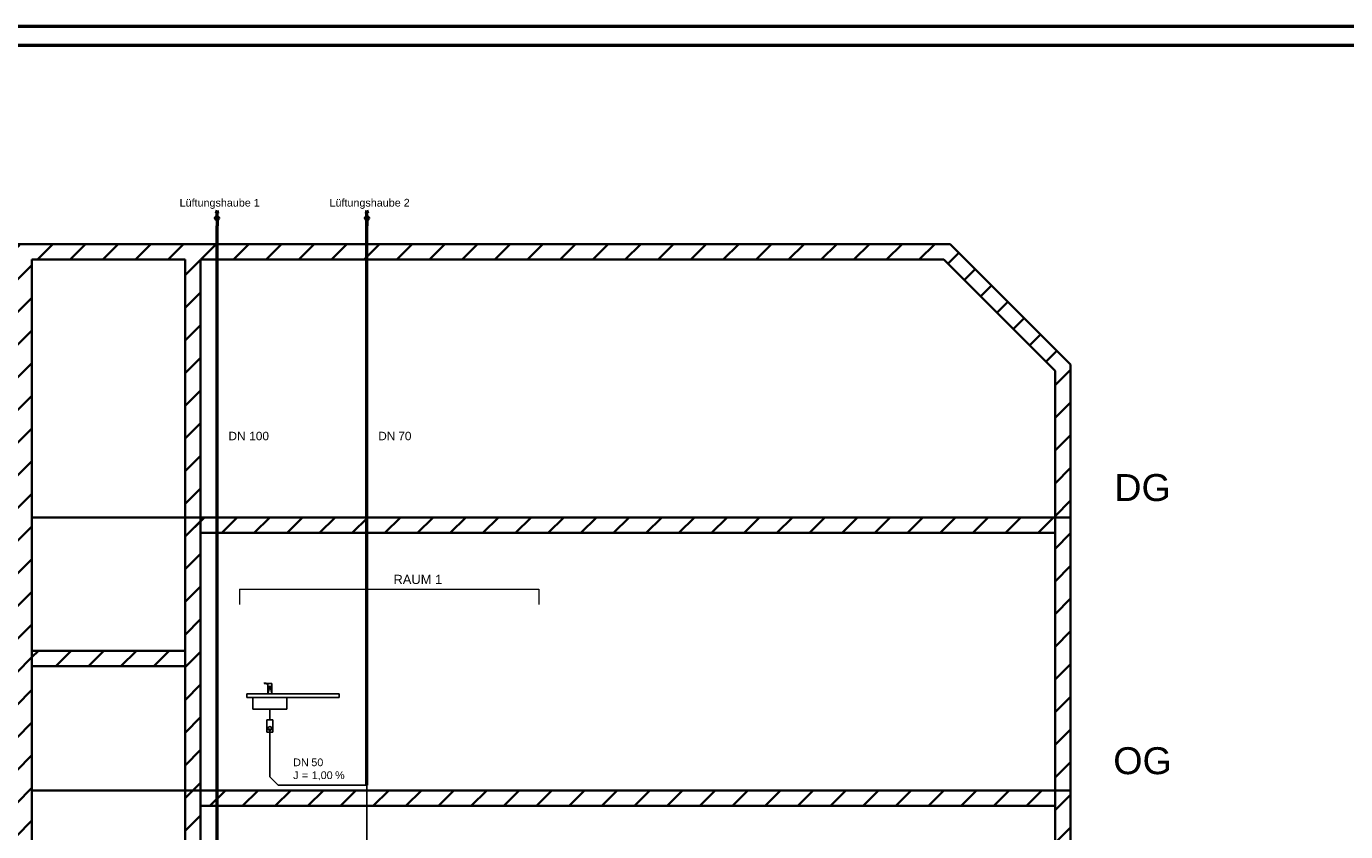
# Model space of a CAD drawing. Extents: x -353 to 768, y -72 to 348.
# Tile 6 of 7: x 240 to 583, y 139 to 348. Entities that reach past the tile are written whole.
import ezdxf
from ezdxf.lldxf.tags import DXFTag

# ---------------------------------------------------------------- set-up
doc = ezdxf.new("R2010")
doc.units = 0
doc.layers.get('0').update_dxf_attribs({"lineweight": 35})
for name, color, linetype, lineweight, true_color in [('A_Wand_allgemein', 7, 'Continuous', 35, 0x585858), ('L_Klimageraet', 7, 'Continuous', 35, 0xababab), ('LT_Beschriftung', 4, 'Continuous', 25, 0x00ffff), ('Rahmen', 7, 'Continuous', 35, 0x009900), ('S_AW_Beshriftung', 7, 'Continuous', 18, 0xcc3300), ('S_Entlüft', 4, 'Nova_70', 50, 0x00ffff), ('S_Entlüftung', 4, 'Continuous', 5, 0x00ffff), ('S_Schmutzwasserleitung', 7, 'Continuous', 25, 0xcc3300), ('SW Leitung', 7, 'Continuous', 25, 0xcc3300)]:
    doc.layers.add(name, color=color, linetype=linetype, lineweight=lineweight, true_color=true_color)
for name, color, linetype, lineweight in [('DEND_OBJ', 7, 'Continuous', 25), ('H_Text', 7, 'Continuous', 25), ('Raumnummerierung', 7, 'Continuous', 18)]:
    doc.layers.add(name, color=color, linetype=linetype, lineweight=lineweight)
doc.styles.get("Standard").update_dxf_attribs({"font": 'arial.ttf'})
tags = doc.linetypes.add('Nova_70', pattern='A,2,[130,ltypeshp.shx,S=1,R=-90,X=0,Y=1],2', length=4).pattern_tags.tags
tags[12:13] = [DXFTag(74, 4), DXFTag(75, 0), DXFTag(340, '0'), DXFTag(46, 0.0), DXFTag(50, 0.0), DXFTag(44, 0.0), DXFTag(45, 0.0)]

# ---------------------------------------------------------------- blocks, each defined once
blk = doc.blocks.new('Einzeiliger Text-A07AMJS51N', base_point=(522.56, 225.26))
at = {"color": 7, "lineweight": 35, "true_color": 0xffffff, "insert": (522.56, 232.26), "char_height": 7, "attachment_point": 1}
blk.add_mtext('{\\fArial;DG}', dxfattribs=at)
blk = doc.blocks.new('Wand-A07AMJSD1N', base_point=(507.15, 13.67))
at = {"color": 0, "linetype": 'ByBlock', "lineweight": -2, "ltscale": 0.35}
for p, q in [((511.15, 260.71), (511.15, 13.67)), ((507.15, 259.06), (507.15, 17.67))]:
    blk.add_line(p, q, dxfattribs=at)
at = {"color": 0, "lineweight": -2}
for p, q in [((507.15, 255.31), (511.15, 259.31)), ((507.15, 246.82), (511.15, 250.82)), ((507.15, 238.34), (511.15, 242.34)), ((507.15, 229.85), (511.15, 233.85)), ((507.15, 221.37), (511.15, 225.37)), ((507.15, 212.88), (511.15, 216.88)), ((507.15, 204.4), (511.15, 208.4)), ((507.15, 195.91), (511.15, 199.91)), ((507.15, 187.43), (511.15, 191.43)), ((507.15, 178.94), (511.15, 182.94)), ((507.15, 170.46), (511.15, 174.46)), ((507.15, 161.97), (511.15, 165.97)), ((507.15, 153.48), (511.15, 157.48)), ((507.15, 145), (511.15, 149)), ((507.15, 136.51), (511.15, 140.51)), ((507.15, 128.03), (511.15, 132.03)), ((507.15, 119.54), (511.15, 123.54)), ((507.15, 111.06), (511.15, 115.06)), ((507.15, 102.57), (511.15, 106.57)), ((507.15, 94.09), (511.15, 98.09)), ((507.15, 85.6), (511.15, 89.6)), ((507.15, 77.12), (511.15, 81.12)), ((507.15, 68.63), (511.15, 72.63)), ((507.15, 60.15), (511.15, 64.15)), ((507.15, 51.66), (511.15, 55.66)), ((507.15, 43.18), (511.15, 47.18)), ((507.15, 34.69), (511.15, 38.69)), ((507.15, 26.21), (511.15, 30.21)), ((507.15, 17.72), (511.15, 21.72))]:
    blk.add_line(p, q, dxfattribs=at)
blk = doc.blocks.new('Wand-A07AMJSJ1N', base_point=(281.19, 17.67))
at = {"color": 0, "linetype": 'ByBlock', "lineweight": -2, "ltscale": 0.35}
for p, q in [((281.19, 287.93), (281.19, 51.75)), ((285.19, 287.93), (285.19, 17.67)), ((281.19, 47.75), (281.19, 17.67))]:
    blk.add_line(p, q, dxfattribs=at)
at = {"color": 0, "lineweight": -2}
for p, q in [((281.19, 283.9), (285.19, 287.9)), ((281.19, 275.41), (285.19, 279.41)), ((281.19, 266.93), (285.19, 270.93)), ((281.19, 258.44), (285.19, 262.44)), ((281.19, 249.96), (285.19, 253.96)), ((281.19, 241.47), (285.19, 245.47)), ((281.19, 232.99), (285.19, 236.99)), ((281.19, 224.5), (285.19, 228.5)), ((281.19, 216.02), (285.19, 220.02)), ((281.19, 207.53), (285.19, 211.53)), ((281.19, 199.05), (285.19, 203.05)), ((281.19, 190.56), (285.19, 194.56)), ((281.19, 182.08), (285.19, 186.08)), ((281.19, 173.59), (285.19, 177.59)), ((281.19, 165.1), (285.19, 169.1)), ((281.19, 156.62), (285.19, 160.62)), ((281.19, 148.13), (285.19, 152.13)), ((281.19, 139.65), (285.19, 143.65)), ((281.19, 131.16), (285.19, 135.16)), ((281.19, 122.68), (285.19, 126.68)), ((281.19, 114.19), (285.19, 118.19)), ((281.19, 105.71), (285.19, 109.71)), ((281.19, 97.22), (285.19, 101.22)), ((281.19, 88.74), (285.19, 92.74)), ((281.19, 80.25), (285.19, 84.25)), ((281.19, 71.77), (285.19, 75.77)), ((281.19, 63.28), (285.19, 67.28)), ((281.19, 54.8), (285.19, 58.8)), ((281.19, 46.31), (285.19, 50.31)), ((281.19, 37.83), (285.19, 41.83)), ((281.19, 29.34), (285.19, 33.34)), ((281.19, 20.86), (285.19, 24.86))]:
    blk.add_line(p, q, dxfattribs=at)
blk = doc.blocks.new('Wand-A07AMJSL1N', base_point=(281.19, 146.08))
at = {"color": 0, "linetype": 'ByBlock', "lineweight": -2, "ltscale": 0.35}
for p, q in [((511.15, 150.08), (281.19, 150.08)), ((507.15, 146.08), (285.19, 146.08))]:
    blk.add_line(p, q, dxfattribs=at)
at = {"color": 0, "lineweight": -2}
for p, q in [((282.16, 149.1), (283.13, 150.08)), ((287.61, 146.08), (291.61, 150.08)), ((296.1, 146.08), (300.1, 150.08)), ((304.58, 146.08), (308.58, 150.08)), ((313.07, 146.08), (317.07, 150.08)), ((321.55, 146.08), (325.55, 150.08)), ((330.04, 146.08), (334.04, 150.08)), ((338.53, 146.08), (342.53, 150.08)), ((347.01, 146.08), (351.01, 150.08)), ((355.5, 146.08), (359.5, 150.08)), ((363.98, 146.08), (367.98, 150.08)), ((372.47, 146.08), (376.47, 150.08)), ((380.95, 146.08), (384.95, 150.08)), ((389.44, 146.08), (393.44, 150.08)), ((397.92, 146.08), (401.92, 150.08)), ((406.41, 146.08), (410.41, 150.08)), ((414.89, 146.08), (418.89, 150.08)), ((423.38, 146.08), (427.38, 150.08)), ((431.86, 146.08), (435.86, 150.08)), ((440.35, 146.08), (444.35, 150.08)), ((448.83, 146.08), (452.83, 150.08)), ((457.32, 146.08), (461.32, 150.08)), ((465.8, 146.08), (469.8, 150.08)), ((474.29, 146.08), (478.29, 150.08)), ((482.78, 146.08), (486.78, 150.08)), ((491.26, 146.08), (495.26, 150.08)), ((499.75, 146.08), (503.75, 150.08))]:
    blk.add_line(p, q, dxfattribs=at)
blk = doc.blocks.new('Einzeiliger Text-A07AMJSN1N', base_point=(522.28, 154.34))
at = {"color": 7, "lineweight": 35, "true_color": 0xffffff, "insert": (522.28, 161.34), "char_height": 7, "attachment_point": 1}
blk.add_mtext('{\\fArial;OG}', dxfattribs=at)
blk = doc.blocks.new('Spültisch einfach Einloch-A07AMJU11N', base_point=(297.18, 165.21))
at = {"color": 0, "lineweight": -2}
for p, q in [((321.18, 175.21), (297.18, 175.21)), ((297.18, 175.21), (297.18, 174.21)), ((301.8, 178.06), (301.72, 177.87)), ((301.72, 177.87), (302.64, 177.72)), ((302.64, 177.84), (301.8, 178.06)), ((302.64, 175.21), (302.64, 177.9)), ((303.71, 177.9), (302.64, 177.9)), ((302.64, 175.21), (303.18, 175.21)), ((303.04, 177.18), (302.74, 176.64)), ((302.74, 175.58), (303.04, 176.87)), ((303.04, 176.87), (303.04, 177.18)), ((303.31, 177.18), (303.04, 177.18)), ((303.31, 176.87), (303.04, 176.87)), ((303.71, 175.21), (303.18, 175.21)), ((303.31, 176.87), (303.31, 177.18)), ((303.31, 177.18), (303.61, 176.64)), ((303.61, 175.58), (303.31, 176.87)), ((303.71, 175.21), (303.71, 177.9)), ((321.18, 174.21), (321.18, 175.21)), ((297.18, 174.21), (321.18, 174.21)), ((298.78, 174.21), (298.78, 171.21)), ((307.58, 171.21), (307.58, 174.21)), ((298.78, 171.21), (307.58, 171.21)), ((303.98, 168.41), (302.38, 168.41)), ((302.38, 168.41), (302.38, 165.21)), ((303.18, 171.21), (303.18, 168.41)), ((303.98, 165.21), (303.98, 168.41)), ((302.38, 165.21), (303.98, 165.21))]:
    blk.add_line(p, q, dxfattribs=at)
blk = doc.blocks.new('Anschluss-Element-A07AMJU31N', base_point=(302.68, 165.71))
at = {"color": 0, "lineweight": -2}
blk.add_circle((303.18, 166.21), 0.5, dxfattribs=at)
blk = doc.blocks.new('Einzeiliger Text-A07AMJUD1N', base_point=(279.73, 301.72))
at = {"color": 0, "lineweight": -2, "insert": (279.73, 303.72), "char_height": 2, "attachment_point": 1}
blk.add_mtext('{\\fArial;Lüftungshaube 1}', dxfattribs=at)
blk = doc.blocks.new('Blockreferenz-A07AMJUF1N', base_point=(289.05, 296.71))
at = {"color": 0, "linetype": 'ByBlock', "lineweight": -2, "ltscale": 0.5}
for p, q in [((289.45, 300.71), (289.25, 299.91)), ((289.25, 299.91), (289.65, 299.91)), ((289.45, 299.31), (289.45, 300.71)), ((289.65, 299.91), (289.45, 300.71)), ((289.45, 298.31), (289.45, 296.71))]:
    blk.add_line(p, q, dxfattribs=at)
blk.add_circle((289.45, 298.71), 0.4, dxfattribs=at)
blk = doc.blocks.new('Wand-A07AMJUH1N', base_point=(281.19, 217))
at = {"color": 0, "linetype": 'ByBlock', "lineweight": -2, "ltscale": 0.35}
for p, q in [((511.15, 221), (281.19, 221)), ((507.15, 217), (285.19, 217))]:
    blk.add_line(p, q, dxfattribs=at)
at = {"color": 0, "lineweight": -2}
for p, q in [((283.68, 218.51), (286.17, 221)), ((290.66, 217), (294.66, 221)), ((299.14, 217), (303.14, 221)), ((307.63, 217), (311.63, 221)), ((316.11, 217), (320.11, 221)), ((324.6, 217), (328.6, 221)), ((333.08, 217), (337.08, 221)), ((341.57, 217), (345.57, 221)), ((350.05, 217), (354.05, 221)), ((358.54, 217), (362.54, 221)), ((367.02, 217), (371.02, 221)), ((375.51, 217), (379.51, 221)), ((384, 217), (388, 221)), ((392.48, 217), (396.48, 221)), ((400.97, 217), (404.97, 221)), ((409.45, 217), (413.45, 221)), ((417.94, 217), (421.94, 221)), ((426.42, 217), (430.42, 221)), ((434.91, 217), (438.91, 221)), ((443.39, 217), (447.39, 221)), ((451.88, 217), (455.88, 221)), ((460.36, 217), (464.36, 221)), ((468.85, 217), (472.85, 221)), ((477.33, 217), (481.33, 221)), ((485.82, 217), (489.82, 221)), ((494.3, 217), (498.3, 221)), ((502.79, 217), (506.79, 221))]:
    blk.add_line(p, q, dxfattribs=at)
blk = doc.blocks.new('Wand-A07AMJUJ1N', base_point=(478.28, 259.06))
at = {"color": 0, "linetype": 'ByBlock', "lineweight": -2, "ltscale": 0.35}
for p, q in [((511.15, 260.71), (479.94, 291.93)), ((507.15, 259.06), (478.28, 287.93))]:
    blk.add_line(p, q, dxfattribs=at)
at = {"color": 0, "lineweight": -2}
for p, q in [((479.33, 286.88), (482.16, 289.71)), ((483.57, 282.64), (486.4, 285.47)), ((487.81, 278.39), (490.64, 281.22)), ((492.06, 274.15), (494.89, 276.98)), ((496.3, 269.91), (499.13, 272.74)), ((500.54, 265.67), (503.37, 268.5)), ((504.79, 261.42), (507.61, 264.25))]:
    blk.add_line(p, q, dxfattribs=at)
blk = doc.blocks.new('Wand-A07AMJUL1N', base_point=(237.38, 287.93))
at = {"color": 0, "linetype": 'ByBlock', "lineweight": -2, "ltscale": 0.35}
for p, q in [((479.94, 291.93), (237.38, 291.93)), ((281.19, 287.93), (241.38, 287.93)), ((478.28, 287.93), (285.19, 287.93))]:
    blk.add_line(p, q, dxfattribs=at)
at = {"color": 0, "lineweight": -2}
for p, q in [((237.84, 291.46), (238.3, 291.93)), ((242.79, 287.93), (246.79, 291.93)), ((251.27, 287.93), (255.27, 291.93)), ((259.76, 287.93), (263.76, 291.93)), ((268.25, 287.93), (272.25, 291.93)), ((276.73, 287.93), (280.73, 291.93)), ((285.22, 287.93), (289.22, 291.93)), ((293.7, 287.93), (297.7, 291.93)), ((302.19, 287.93), (306.19, 291.93)), ((310.67, 287.93), (314.67, 291.93)), ((319.16, 287.93), (323.16, 291.93)), ((327.64, 287.93), (331.64, 291.93)), ((336.13, 287.93), (340.13, 291.93)), ((344.61, 287.93), (348.61, 291.93)), ((353.1, 287.93), (357.1, 291.93)), ((361.58, 287.93), (365.58, 291.93)), ((370.07, 287.93), (374.07, 291.93)), ((378.55, 287.93), (382.55, 291.93)), ((387.04, 287.93), (391.04, 291.93)), ((395.52, 287.93), (399.52, 291.93)), ((404.01, 287.93), (408.01, 291.93)), ((412.5, 287.93), (416.5, 291.93)), ((420.98, 287.93), (424.98, 291.93)), ((429.47, 287.93), (433.47, 291.93)), ((437.95, 287.93), (441.95, 291.93)), ((446.44, 287.93), (450.44, 291.93)), ((454.92, 287.93), (458.92, 291.93)), ((463.41, 287.93), (467.41, 291.93)), ((471.89, 287.93), (475.89, 291.93))]:
    blk.add_line(p, q, dxfattribs=at)
blk = doc.blocks.new('Einzeiliger Text-A07AMJUN1N', base_point=(318.68, 301.72))
at = {"color": 0, "lineweight": -2, "insert": (318.68, 303.72), "char_height": 2, "attachment_point": 1}
blk.add_mtext('{\\fArial;Lüftungshaube 2}', dxfattribs=at)
blk = doc.blocks.new('Blockreferenz-A07AMJUP1N', base_point=(328, 296.71))
at = {"color": 0, "linetype": 'ByBlock', "lineweight": -2, "ltscale": 0.5}
for p, q in [((328.4, 300.71), (328.2, 299.91)), ((328.2, 299.91), (328.6, 299.91)), ((328.4, 299.31), (328.4, 300.71)), ((328.6, 299.91), (328.4, 300.71)), ((328.4, 298.31), (328.4, 296.71))]:
    blk.add_line(p, q, dxfattribs=at)
blk.add_circle((328.4, 298.71), 0.4, dxfattribs=at)
blk = doc.blocks.new('MText-A07AMJVR1N', base_point=(292.43, 241.04))
at = {"color": 0, "linetype": 'ByBlock', "lineweight": 35, "ltscale": 0.1225, "char_height": 2.2, "attachment_point": 1}
for s, insert in [('{\\fArial;DN}', (292.43, 243.24)), ('{\\fArial;100}', (297.82, 243.24))]:
    blk.add_mtext(s, dxfattribs=dict(at, insert=insert))
blk = doc.blocks.new('MText-A07AMJVT1N', base_point=(331.34, 241.04))
at = {"color": 0, "linetype": 'ByBlock', "lineweight": 35, "ltscale": 0.1225, "char_height": 2.2, "attachment_point": 1}
for s, insert in [('{\\fArial;DN}', (331.34, 243.24)), ('{\\fArial;70}', (336.54, 243.24))]:
    blk.add_mtext(s, dxfattribs=dict(at, insert=insert))
blk = doc.blocks.new('MText-A07AMJVX1N', base_point=(309.24, 153.07))
at = {"color": 0, "linetype": 'ByBlock', "lineweight": 35, "ltscale": 0.1225, "char_height": 2, "attachment_point": 1}
for s, insert in [('{\\fArial;DN}', (309.24, 158.41)), ('{\\fArial;50}', (313.95, 158.41)), ('{\\fArial;J}', (309.24, 155.07)), ('{\\fArial;=}', (311.49, 155.07)), ('{\\fArial;1,00}', (314.05, 155.07)), ('{\\fArial;%}', (320.12, 155.07))]:
    blk.add_mtext(s, dxfattribs=dict(at, insert=insert))
blk = doc.blocks.new('Wand-A07AMJWV1N', base_point=(237.38, 13.67))
at = {"color": 0, "linetype": 'ByBlock', "lineweight": -2, "ltscale": 0.35}
for p, q in [((237.38, 108.74), (237.38, 291.93)), ((241.38, 51.75), (241.38, 287.93)), ((237.38, 51.75), (237.38, 104.74)), ((237.38, 13.67), (237.38, 47.75)), ((241.38, 17.67), (241.38, 47.75))]:
    blk.add_line(p, q, dxfattribs=at)
at = {"color": 0, "lineweight": -2}
for p, q in [((237.38, 291), (237.84, 291.46)), ((237.38, 282.52), (241.38, 286.52)), ((237.38, 274.03), (241.38, 278.03)), ((237.38, 265.55), (241.38, 269.55)), ((237.38, 257.06), (241.38, 261.06)), ((237.38, 248.58), (241.38, 252.58)), ((237.38, 240.09), (241.38, 244.09)), ((237.38, 231.6), (241.38, 235.6)), ((237.38, 223.12), (241.38, 227.12)), ((237.38, 214.63), (241.38, 218.63)), ((237.38, 206.15), (241.38, 210.15)), ((237.38, 197.66), (241.38, 201.66)), ((237.38, 189.18), (241.38, 193.18)), ((237.38, 180.69), (241.38, 184.69)), ((237.38, 172.21), (241.38, 176.21)), ((237.38, 163.72), (241.38, 167.72)), ((237.38, 155.24), (241.38, 159.24)), ((237.38, 146.75), (241.38, 150.75)), ((237.38, 138.27), (241.38, 142.27)), ((237.38, 129.78), (241.38, 133.78)), ((237.38, 121.3), (241.38, 125.3)), ((237.38, 112.81), (241.38, 116.81)), ((237.38, 104.33), (241.38, 108.33)), ((237.38, 95.84), (241.38, 99.84)), ((237.38, 87.36), (241.38, 91.36)), ((237.38, 78.87), (241.38, 82.87)), ((237.38, 70.38), (241.38, 74.38)), ((237.38, 61.9), (241.38, 65.9)), ((237.38, 53.41), (241.38, 57.41)), ((237.38, 44.93), (241.38, 48.93)), ((237.38, 36.44), (241.38, 40.44)), ((237.38, 27.96), (241.38, 31.96)), ((237.38, 19.47), (241.38, 23.47))]:
    blk.add_line(p, q, dxfattribs=at)
blk = doc.blocks.new('Wand-A07AMJX11N', base_point=(241.38, 182.36))
at = {"color": 0, "lineweight": -2}
for p, q in [((241.38, 184.69), (243.05, 186.36)), ((247.53, 182.36), (251.53, 186.36)), ((256.02, 182.36), (260.02, 186.36)), ((264.5, 182.36), (268.5, 186.36)), ((272.99, 182.36), (276.99, 186.36))]:
    blk.add_line(p, q, dxfattribs=at)
at = {"color": 0, "linetype": 'ByBlock', "lineweight": -2, "ltscale": 0.35}
for p, q in [((241.38, 186.36), (281.19, 186.36)), ((241.38, 182.36), (281.19, 182.36))]:
    blk.add_line(p, q, dxfattribs=at)

msp = doc.modelspace()

# ---------------------------------------------------------------- linework, layer by layer
at = {"layer": 'A_Wand_allgemein', "ltscale": 0.35}
for p, q in [((479.94, 291.93), (316.4, 291.93)), ((511.15, 260.71), (479.94, 291.93)), ((281.19, 221), (241.38, 221)), ((281.19, 150.08), (241.38, 150.08))]:
    msp.add_line(p, q, dxfattribs=at)
at = {"layer": 'Rahmen', "lineweight": 50, "ltscale": 0.5}
for points in [[(767.64, -71.5), (767.64, 348.5), (-352.57, 348.5), (-352.57, -71.5), (417.64, -71.5), (667.64, -71.5), (767.64, -71.5)], [(762.64, -66.5), (762.64, 343.5), (-327.57, 343.5), (-327.57, -66.5), (412.64, -66.5), (662.64, -66.5), (762.64, -66.5)]]:
    msp.add_lwpolyline(points, close=True, dxfattribs=at)
at = {"layer": 'Raumnummerierung', "ltscale": 0.18}
for p, q in [((295.33, 202.38), (295.33, 198.38)), ((295.33, 202.38), (373.05, 202.38)), ((373.05, 202.38), (373.05, 198.38))]:
    msp.add_line(p, q, dxfattribs=at)
at = {"layer": 'S_Entlüft', "ltscale": 0.5}
for p, q in [((328.4, 151.49), (328.4, 298.73)), ((289.45, 68.19), (289.45, 296.71))]:
    msp.add_line(p, q, dxfattribs=at)
at = {"layer": 'S_Schmutzwasserleitung', "ltscale": 0.25}
for p, q in [((303.18, 166.21), (303.18, 153.61)), ((303.18, 153.61), (305.3, 151.49)), ((328.4, 151.49), (305.3, 151.49))]:
    msp.add_line(p, q, dxfattribs=at)
at = {"layer": 'SW Leitung', "ltscale": 0.25}
msp.add_line((328.4, 53.86), (328.4, 151.49), dxfattribs=at)

# ---------------------------------------------------------------- block references
at = {"layer": 'A_Wand_allgemein', "ltscale": 0.35}
for name, p in [('Wand-A07AMJUL1N', (237.38, 287.93)), ('Wand-A07AMJWV1N', (237.38, 13.67)), ('Wand-A07AMJUJ1N', (478.28, 259.06)), ('Wand-A07AMJSJ1N', (281.19, 17.67)), ('Wand-A07AMJSD1N', (507.15, 13.67)), ('Wand-A07AMJUH1N', (281.19, 217)), ('Wand-A07AMJX11N', (241.38, 182.36)), ('Wand-A07AMJSL1N', (281.19, 146.08))]:
    msp.add_blockref(name, p, dxfattribs=at)
at = {"layer": 'DEND_OBJ', "ltscale": 0.25}
msp.add_blockref('Spültisch einfach Einloch-A07AMJU11N', (297.18, 165.21), dxfattribs=at)
at = {"layer": 'H_Text', "color": 0, "linetype": 'ByBlock', "lineweight": -2, "ltscale": 0.13}
for name, p in [('Einzeiliger Text-A07AMJS51N', (522.56, 225.26)), ('Einzeiliger Text-A07AMJSN1N', (522.28, 154.34))]:
    msp.add_blockref(name, p, dxfattribs=at)
at = {"layer": 'LT_Beschriftung', "linetype": 'Continuous', "lineweight": 25, "ltscale": 0.25}
for name, p in [('Einzeiliger Text-A07AMJUD1N', (279.73, 301.72)), ('Einzeiliger Text-A07AMJUN1N', (318.68, 301.72))]:
    msp.add_blockref(name, p, dxfattribs=at)
at = {"layer": 'S_AW_Beshriftung', "linetype": 'ByBlock', "lineweight": -2, "ltscale": 0.0455}
msp.add_blockref('MText-A07AMJVX1N', (309.24, 153.07), dxfattribs=at)
at = {"layer": 'S_Entlüft', "ltscale": 0.5}
for name, p in [('Blockreferenz-A07AMJUF1N', (289.05, 296.71)), ('Blockreferenz-A07AMJUP1N', (328, 296.71))]:
    msp.add_blockref(name, p, dxfattribs=at)
at = {"layer": 'S_Entlüftung', "linetype": 'ByBlock', "lineweight": -2, "ltscale": 0.0455}
for name, p in [('MText-A07AMJVR1N', (292.43, 241.04)), ('MText-A07AMJVT1N', (331.34, 241.04))]:
    msp.add_blockref(name, p, dxfattribs=at)
at = {"layer": 'S_Schmutzwasserleitung', "ltscale": 0.25}
msp.add_blockref('Anschluss-Element-A07AMJU31N', (302.68, 165.71), dxfattribs=at)

# ---------------------------------------------------------------- texts
at = {"layer": 'L_Klimageraet', "color": 7, "ltscale": 0.35, "insert": (335.29, 206.11), "char_height": 2.4, "attachment_point": 1}
msp.add_mtext('{\\fArial;RAUM 1}', dxfattribs=at)

doc.saveas('drawing.dxf')
